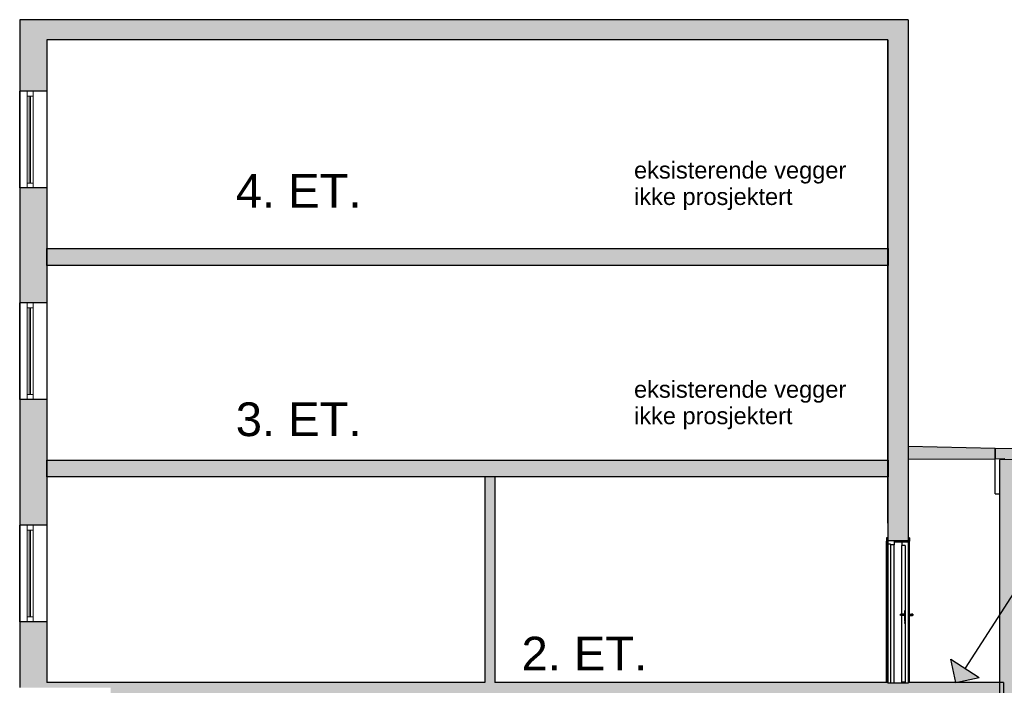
# Model space of a CAD drawing. Header units: millimetres. Extents: x -30070 to 7789, y 456 to 21551.
# Tile 3 of 18: x -26452 to -11864, y 11684 to 21551. Entities that reach past the tile are written whole.
import ezdxf

# ---------------------------------------------------------------- set-up
doc = ezdxf.new("R2010")
doc.units = ezdxf.units.MM
doc.header["$LTSCALE"] = 0.5
doc.header["$MEASUREMENT"] = 0
doc.linetypes.add('PLINE', pattern=[0])
for name, color, linetype in [('- 3D Visualisering Utv', 7, 'Continuous'), ('- 3D Visualisering Utv (Skravur)', 7, 'Continuous'), ('231- Bærende yttervegger', 7, 'Continuous'), ('231- Bærende yttervegger (Skravur)', 7, 'Continuous'), ('24-- Innervegger', 7, 'Continuous'), ('24-- Innervegger (Skravur)', 7, 'Continuous'), ('241- Bærende innervegger', 7, 'Continuous'), ('241- Bærende innervegger (Skravur)', 7, 'Continuous'), ('242- Ikke-bærende innervegger IARK', 7, 'Continuous'), ('242- Ikke-bærende innervegger IARK (Skravur)', 7, 'Continuous'), ('244- Vinduer_ dører_ foldevegger', 7, 'Continuous'), ('244- Vinduer_ dører_ foldevegger(Nye konstruksjoner)', 7, 'Continuous'), ('251- Frittbærende dekker', 7, 'Continuous'), ('251- Frittbærende dekker (Skravur)', 7, 'Continuous'), ('256- Faste himlinger og overflatebehandling', 7, 'Continuous'), ('832- Tekst bygning', 7, 'Continuous'), ('A-ROOF-____-OTLN.IFC-standardImport (Skravur)(Nye konstruksjoner)', 7, 'Continuous'), ('A-ROOF-____-OTLN.IFC-standardImport(Nye konstruksjoner)', 7, 'Continuous')]:
    doc.layers.add(name, color=color, linetype=linetype)
doc.layers.add('234- Vinduer_ dører_ porter', color=7, linetype='Continuous', lineweight=0)
doc.styles.add('GENERATED_STYLE_1', font='arial.ttf')

msp = doc.modelspace()

# ---------------------------------------------------------------- hatches: boundary and pattern name
at = {"layer": '- 3D Visualisering Utv (Skravur)', "linetype": 'Continuous'}
for points in [[(-26051, 21251), (-13591, 21251), (-13591, 21551), (-26051, 21551)], [(-13291, 14089), (-13291, 21551), (-13591, 21551), (-13591, 14089)]]:
    msp.add_hatch(color=256, dxfattribs=at).paths.add_polyline_path(points)
at = {"layer": '231- Bærende yttervegger (Skravur)', "linetype": 'Continuous'}
for points in [[(-26451, 21551), (-26451, 20489), (-26251, 20489), (-26051, 20489), (-26051, 21551)], [(-26451, 18251), (-26051, 18251), (-26051, 19059), (-26251, 19059), (-26451, 19059)], [(-26451, 18251), (-26451, 17352), (-26251, 17352), (-26051, 17352), (-26051, 18251)], [(-26451, 14951), (-26051, 14951), (-26051, 15922), (-26251, 15922), (-26451, 15922)], [(-26451, 14951), (-26451, 14057), (-26251, 14057), (-26051, 14057), (-26051, 14951)], [(-26451, 12627), (-26451, 11651), (-26051, 11651), (-26051, 11671), (-26051, 11727), (-26051, 12627), (-26251, 12627)]]:
    msp.add_hatch(color=256, dxfattribs=at).paths.add_polyline_path(points)
at = {"layer": '24-- Innervegger (Skravur)', "linetype": 'Continuous'}
h = msp.add_hatch(color=256, dxfattribs=at)
h.paths.add_polyline_path([(-11933, 11427), (-11933, 4870), (-11903, 4870), (-11903, 4570), (-11933, 4570), (-11933, 4230), (-11601, 4230), (-11601, 12328), (-11533, 12328), (-11533, 15035), (-11933, 15028), (-11933, 11727), (-11875, 11727), (-11875, 11427)])
h.paths.add_polyline_path([(-11601, 7977), (-11851, 7977), (-11851, 11427), (-11601, 11427)], flags=0)
at = {"layer": '241- Bærende innervegger (Skravur)', "linetype": 'Continuous'}
msp.add_hatch(color=256, dxfattribs=at).paths.add_polyline_path([(-13289, 14089), (-13589, 14089), (-13589, 13827), (-13289, 13827)])
at = {"layer": '242- Ikke-bærende innervegger IARK (Skravur)', "linetype": 'Continuous'}
msp.add_hatch(color=256, dxfattribs=at).paths.add_polyline_path([(-19411, 11717), (-19411, 14772), (-19561, 14772), (-19561, 11717)])
at = {"layer": '251- Frittbærende dekker (Skravur)', "linetype": 'Continuous'}
msp.add_hatch(color=256, dxfattribs=at).paths.add_polyline_path([(-26051, 11651), (-25103, 11651), (-25103, 11427), (-20612, 11427), (-20612, 11547), (-20312, 11547), (-20312, 11427), (-13587, 11427), (-13587, 11547), (-13337, 11547), (-13337, 11427), (-11875, 11427), (-11875, 11727), (-13289, 11727), (-13289, 11717), (-13589, 11717), (-13589, 11727), (-19411, 11727), (-19411, 11717), (-19561, 11717), (-19561, 11727), (-26051, 11727), (-26051, 11671)])
at = {"layer": '832- Tekst bygning', "linetype": 'Continuous'}
for points in [[(-13585, 17909), (-26052, 17909), (-26052, 18159), (-13585, 18159)], [(-12001, 15193), (-13291, 15222), (-13291, 15038), (-12001, 15040)], [(-13585, 14772), (-26052, 14772), (-26052, 15022), (-13585, 15022)], [(-12582, 11727), (-12236, 11802), (-12656, 12073)]]:
    msp.add_hatch(color=256, dxfattribs=at).paths.add_polyline_path(points)
at = {"layer": 'A-ROOF-____-OTLN.IFC-standardImport (Skravur)(Nye konstruksjoner)', "linetype": 'Continuous'}
msp.add_hatch(color=256, dxfattribs=at).paths.add_polyline_path([(-12001, 15189), (-12001, 15037), (-11585, 15044), (-11585, 15134), (-11384, 15134), (-11356, 15048), (-7415, 15115), (-6948, 15123), (-6493, 15130), (-6045, 15138), (-5601, 15145), (-5157, 15153), (-4709, 15161), (-4259, 15168), (-3803, 15176), (-881, 15226), (-403, 15234), (86, 15242), (6756, 15355), (6919, 15358), (7086, 15361), (7261, 15364), (7446, 15367), (7643, 15370), (7643, 15523), (7446, 15519), (7261, 15516), (7086, 15513), (6919, 15511), (6756, 15508), (87, 15395), (-403, 15386), (-883, 15378), (-3801, 15329), (-4259, 15321), (-4711, 15313), (-5157, 15306), (-5603, 15298), (-6049, 15290), (-6499, 15283), (-6956, 15275), (-7425, 15267)])

# ---------------------------------------------------------------- linework, layer by layer
at = {"layer": '- 3D Visualisering Utv', "linetype": 'PLINE'}
for p, q in [((-13591, 21551), (-26051, 21551)), ((-13291, 21551), (-13591, 21551)), ((-13291, 21551), (-13291, 14089)), ((-13591, 21251), (-26051, 21251)), ((-13593, 21251), (-13593, 14089)), ((-13591, 21251), (-13591, 14089)), ((-13593, 14089), (-13592, 14089)), ((-13592, 14089), (-13591, 14089)), ((-13589, 14089), (-13591, 14089))]:
    msp.add_line(p, q, dxfattribs=at)
at = {"layer": '231- Bærende yttervegger', "linetype": 'PLINE'}
for p, q in [((-26451, 21551), (-26452, 21551)), ((-26452, 21551), (-26452, 21551)), ((-26452, 21551), (-26452, 20481)), ((-26451, 21551), (-26451, 20489)), ((-26051, 21551), (-26451, 21551)), ((-26051, 21251), (-26051, 20489)), ((-26452, 19051), (-26452, 18251)), ((-26451, 19059), (-26451, 18251)), ((-26051, 19059), (-26051, 18251)), ((-26452, 18251), (-26452, 17181)), ((-26451, 18251), (-26451, 17352)), ((-26051, 18251), (-26051, 17352)), ((-26451, 15922), (-26451, 14951)), ((-26051, 15922), (-26051, 14951)), ((-26452, 15751), (-26452, 14951)), ((-26452, 14951), (-26452, 13881)), ((-26451, 14951), (-26451, 14057)), ((-26051, 14951), (-26051, 14057)), ((-26451, 12627), (-26451, 11651)), ((-26051, 12627), (-26051, 11727)), ((-26452, 12451), (-26452, 11651))]:
    msp.add_line(p, q, dxfattribs=at)
at = {"layer": '231- Bærende yttervegger', "linetype": 'PLINE', "flags": 128}
for points in [[(-26051, 20489), (-26251, 20489), (-26343, 20489), (-26451, 20489)], [(-26051, 19059), (-26251, 19059), (-26343, 19059), (-26451, 19059)], [(-26051, 17352), (-26251, 17352), (-26343, 17352), (-26451, 17352)], [(-26051, 15922), (-26251, 15922), (-26343, 15922), (-26451, 15922)], [(-26051, 14057), (-26251, 14057), (-26343, 14057), (-26451, 14057)], [(-26051, 12627), (-26251, 12627), (-26343, 12627), (-26451, 12627)]]:
    msp.add_lwpolyline(points, dxfattribs=at)
at = {"layer": '234- Vinduer_ dører_ porter', "linetype": 'PLINE'}
for p, q in [((-26343, 19059), (-26343, 20489)), ((-26343, 20489), (-26343, 20418)), ((-26251, 20489), (-26251, 20418)), ((-26343, 20418), (-26343, 19130)), ((-26343, 20418), (-26343, 20418)), ((-26251, 20418), (-26343, 20418)), ((-26314, 19130), (-26314, 20418)), ((-26314, 20418), (-26314, 19130)), ((-26294, 19130), (-26294, 20418)), ((-26294, 19130), (-26294, 20418)), ((-26251, 20418), (-26251, 19130)), ((-26343, 19130), (-26343, 19130)), ((-26343, 19130), (-26343, 19059)), ((-26251, 19130), (-26343, 19130)), ((-26251, 19130), (-26251, 19059)), ((-26343, 15922), (-26343, 17352)), ((-26343, 17352), (-26343, 17281)), ((-26343, 17281), (-26343, 15993)), ((-26343, 17281), (-26343, 17281)), ((-26251, 17281), (-26343, 17281)), ((-26314, 15993), (-26314, 17281)), ((-26314, 17281), (-26314, 15993)), ((-26294, 15993), (-26294, 17281)), ((-26294, 15993), (-26294, 17281)), ((-26251, 17352), (-26251, 17281)), ((-26251, 17281), (-26251, 15993)), ((-26343, 15993), (-26343, 15993)), ((-26343, 15993), (-26343, 15922)), ((-26251, 15993), (-26343, 15993)), ((-26251, 15993), (-26251, 15922)), ((-26343, 12627), (-26343, 14057)), ((-26343, 14057), (-26343, 13986)), ((-26251, 14057), (-26251, 13986)), ((-26343, 13986), (-26343, 12698)), ((-26343, 13986), (-26343, 13986)), ((-26251, 13986), (-26343, 13986)), ((-26314, 12698), (-26314, 13986)), ((-26314, 13986), (-26314, 12698)), ((-26294, 12698), (-26294, 13986)), ((-26294, 12698), (-26294, 13986)), ((-26251, 13986), (-26251, 12698)), ((-26343, 12698), (-26343, 12698)), ((-26343, 12698), (-26343, 12627)), ((-26251, 12698), (-26343, 12698)), ((-26251, 12698), (-26251, 12627))]:
    msp.add_line(p, q, dxfattribs=at)
at = {"layer": '24-- Innervegger', "linetype": 'PLINE'}
for p, q in [((-11533, 15035), (-11933, 15028)), ((-11933, 15028), (-11933, 4230))]:
    msp.add_line(p, q, dxfattribs=at)
at = {"layer": '241- Bærende innervegger', "linetype": 'PLINE'}
for p, q in [((-13589, 14089), (-13589, 13870)), ((-13289, 14089), (-13291, 14089))]:
    msp.add_line(p, q, dxfattribs=at)
at = {"layer": '241- Bærende innervegger', "linetype": 'PLINE', "flags": 128}
for points in [[(-13589, 14089), (-13589, 13870), (-13589, 13827)], [(-13289, 14089), (-13289, 13870), (-13289, 13827)], [(-13289, 13827), (-13381, 13827), (-13497, 13827), (-13589, 13827)]]:
    msp.add_lwpolyline(points, dxfattribs=at)
at = {"layer": '242- Ikke-bærende innervegger IARK', "linetype": 'PLINE'}
for p, q in [((-19561, 14772), (-19561, 14772)), ((-19561, 14772), (-19561, 14772)), ((-19561, 14772), (-19561, 11727)), ((-19561, 14772), (-19561, 11727)), ((-19411, 14772), (-19561, 14772)), ((-19411, 14772), (-19411, 11727))]:
    msp.add_line(p, q, dxfattribs=at)
at = {"layer": '244- Vinduer_ dører_ foldevegger', "linetype": 'PLINE'}
for p, q in [((-26452, 20481), (-26452, 19051)), ((-26452, 20481), (-26452, 20481)), ((-26452, 20481), (-26452, 20481)), ((-26451, 19059), (-26451, 20489)), ((-26451, 20489), (-26451, 20489)), ((-26051, 20489), (-26051, 19059)), ((-26452, 19051), (-26452, 19051)), ((-26452, 19051), (-26452, 19051)), ((-26451, 19059), (-26451, 19059)), ((-26451, 15922), (-26451, 17352)), ((-26451, 17352), (-26451, 17352)), ((-26051, 17352), (-26051, 15922)), ((-26452, 17181), (-26452, 15751)), ((-26452, 17181), (-26452, 17181)), ((-26452, 17181), (-26452, 17181)), ((-26451, 15922), (-26451, 15922)), ((-26452, 15751), (-26452, 15751)), ((-26452, 15751), (-26452, 15751)), ((-26451, 12627), (-26451, 14057)), ((-26451, 14057), (-26451, 14057)), ((-26051, 14057), (-26051, 12627)), ((-26452, 13881), (-26452, 12451)), ((-26452, 13881), (-26452, 13881)), ((-26452, 13881), (-26452, 13881)), ((-26451, 12627), (-26451, 12627)), ((-26452, 12451), (-26452, 12451)), ((-26452, 12451), (-26452, 12451))]:
    msp.add_line(p, q, dxfattribs=at)
at = {"layer": '244- Vinduer_ dører_ foldevegger(Nye konstruksjoner)', "linetype": 'PLINE'}
for p, q in [((-13608, 13870), (-13608, 13820)), ((-13608, 13870), (-13608, 13870)), ((-13608, 13870), (-13608, 13820)), ((-13589, 13870), (-13608, 13870)), ((-13270, 13870), (-13289, 13870)), ((-13270, 13870), (-13270, 13820)), ((-13608, 11727), (-13608, 13820)), ((-13608, 13820), (-13608, 13820)), ((-13589, 13820), (-13608, 13820)), ((-13589, 13776), (-13589, 13820)), ((-13589, 11727), (-13589, 13776)), ((-13589, 13776), (-13589, 13776)), ((-13549, 13776), (-13589, 13776)), ((-13497, 13764), (-13549, 13764)), ((-13289, 13808), (-13497, 13808)), ((-13497, 11717), (-13497, 13764)), ((-13381, 13827), (-13381, 13757)), ((-13381, 12741), (-13381, 13757)), ((-13381, 13757), (-13381, 13757)), ((-13333, 13757), (-13381, 13757)), ((-13333, 13757), (-13333, 12791)), ((-13333, 13757), (-13333, 11731)), ((-13270, 13820), (-13289, 13820)), ((-13270, 12741), (-13270, 13820)), ((-13404, 12741), (-13404, 12741)), ((-13404, 12741), (-13402, 12740)), ((-13404, 12740), (-13404, 12741)), ((-13404, 12736), (-13404, 12740)), ((-13404, 12731), (-13404, 12736)), ((-13404, 12726), (-13404, 12731)), ((-13404, 12722), (-13404, 12726)), ((-13402, 12722), (-13404, 12721)), ((-13404, 12721), (-13404, 12722)), ((-13404, 12721), (-13404, 12721)), ((-13402, 12740), (-13397, 12739)), ((-13397, 12723), (-13402, 12722)), ((-13397, 12741), (-13397, 12741)), ((-13397, 12741), (-13395, 12740)), ((-13346, 12741), (-13397, 12741)), ((-13397, 12739), (-13390, 12738)), ((-13390, 12724), (-13397, 12723)), ((-13395, 12722), (-13397, 12721)), ((-13397, 12721), (-13397, 12721)), ((-13346, 12721), (-13397, 12721)), ((-13395, 12740), (-13390, 12739)), ((-13390, 12723), (-13395, 12722)), ((-13390, 12739), (-13383, 12738)), ((-13390, 12738), (-13387, 12738)), ((-13383, 12724), (-13390, 12723)), ((-13387, 12724), (-13390, 12724)), ((-13387, 12738), (-13387, 12724)), ((-13380, 12738), (-13387, 12738)), ((-13380, 12724), (-13387, 12724)), ((-13383, 12738), (-13380, 12738)), ((-13380, 12724), (-13383, 12724)), ((-13381, 11731), (-13381, 12721)), ((-13380, 12738), (-13380, 12724)), ((-13346, 12743), (-13336, 12744)), ((-13346, 12743), (-13346, 12741)), ((-13346, 12741), (-13346, 12737)), ((-13346, 12737), (-13346, 12731)), ((-13346, 12731), (-13346, 12725)), ((-13346, 12725), (-13346, 12721)), ((-13346, 12721), (-13346, 12719)), ((-13346, 12719), (-13336, 12718)), ((-13336, 12791), (-13336, 12601)), ((-13336, 12744), (-13336, 12791)), ((-13333, 12791), (-13336, 12791)), ((-13336, 12744), (-13336, 12742)), ((-13336, 12742), (-13336, 12738)), ((-13336, 12724), (-13336, 12720)), ((-13336, 12720), (-13336, 12718)), ((-13336, 12658), (-13336, 12718)), ((-13333, 12791), (-13333, 12601)), ((-13289, 12791), (-13286, 12791)), ((-13286, 12791), (-13286, 12601)), ((-13276, 12743), (-13286, 12744)), ((-13276, 12719), (-13286, 12718)), ((-13276, 12743), (-13276, 12741)), ((-13276, 12741), (-13276, 12737)), ((-13276, 12741), (-13225, 12741)), ((-13276, 12737), (-13276, 12731)), ((-13276, 12731), (-13276, 12725)), ((-13276, 12725), (-13276, 12721)), ((-13276, 12721), (-13276, 12719)), ((-13276, 12721), (-13225, 12721)), ((-13270, 11727), (-13270, 12721)), ((-13239, 12738), (-13241, 12738)), ((-13241, 12738), (-13241, 12724)), ((-13241, 12738), (-13235, 12738)), ((-13241, 12724), (-13239, 12724)), ((-13241, 12724), (-13235, 12724)), ((-13232, 12739), (-13239, 12738)), ((-13239, 12724), (-13232, 12723)), ((-13232, 12738), (-13235, 12738)), ((-13235, 12738), (-13235, 12724)), ((-13235, 12724), (-13232, 12724)), ((-13227, 12740), (-13232, 12739)), ((-13225, 12739), (-13232, 12738)), ((-13232, 12724), (-13225, 12723)), ((-13232, 12723), (-13227, 12722)), ((-13225, 12741), (-13227, 12740)), ((-13227, 12722), (-13225, 12721)), ((-13225, 12741), (-13225, 12741)), ((-13225, 12741), (-13225, 12741)), ((-13220, 12740), (-13225, 12739)), ((-13225, 12723), (-13220, 12722)), ((-13225, 12721), (-13225, 12721)), ((-13225, 12721), (-13225, 12721)), ((-13218, 12741), (-13220, 12740)), ((-13220, 12722), (-13218, 12721)), ((-13218, 12741), (-13218, 12741)), ((-13218, 12741), (-13218, 12721)), ((-13218, 12721), (-13218, 12721)), ((-13342, 12652), (-13340, 12653)), ((-13342, 12652), (-13342, 12650)), ((-13342, 12650), (-13342, 12645)), ((-13342, 12645), (-13342, 12640)), ((-13342, 12640), (-13342, 12638)), ((-13342, 12638), (-13340, 12637)), ((-13340, 12656), (-13336, 12658)), ((-13340, 12656), (-13340, 12653)), ((-13340, 12653), (-13340, 12646)), ((-13340, 12646), (-13340, 12636)), ((-13340, 12636), (-13340, 12626)), ((-13340, 12626), (-13340, 12619)), ((-13340, 12619), (-13340, 12616)), ((-13340, 12616), (-13336, 12614)), ((-13336, 12658), (-13336, 12655)), ((-13336, 12655), (-13336, 12647)), ((-13336, 12625), (-13336, 12617)), ((-13336, 12617), (-13336, 12614)), ((-13336, 12601), (-13336, 12614)), ((-13333, 12601), (-13336, 12601)), ((-13333, 12601), (-13333, 11731)), ((-13289, 12601), (-13286, 12601)), ((-13282, 12656), (-13286, 12658)), ((-13282, 12616), (-13286, 12614)), ((-13282, 12656), (-13282, 12653)), ((-13282, 12653), (-13282, 12646)), ((-13280, 12652), (-13282, 12653)), ((-13282, 12646), (-13282, 12636)), ((-13280, 12638), (-13282, 12637)), ((-13282, 12636), (-13282, 12626)), ((-13282, 12626), (-13282, 12619)), ((-13282, 12619), (-13282, 12616)), ((-13280, 12652), (-13280, 12650)), ((-13280, 12650), (-13280, 12645)), ((-13280, 12645), (-13280, 12640)), ((-13280, 12640), (-13280, 12638)), ((-13381, 11731), (-13381, 11731)), ((-13381, 11717), (-13381, 11731)), ((-13381, 11731), (-13381, 11717)), ((-13333, 11731), (-13381, 11731))]:
    msp.add_line(p, q, dxfattribs=at)
at = {"layer": '244- Vinduer_ dører_ foldevegger(Nye konstruksjoner)', "linetype": 'PLINE', "flags": 128}
for points in [[(-13589, 13827), (-13589, 13820), (-13589, 13776), (-13589, 11727)], [(-13549, 13776), (-13549, 13764), (-13549, 11717)], [(-13497, 13827), (-13497, 13808), (-13497, 13764)], [(-13289, 13827), (-13289, 13820), (-13289, 13808), (-13289, 13769), (-13289, 11727)]]:
    msp.add_lwpolyline(points, dxfattribs=at)
at = {"layer": '251- Frittbærende dekker', "linetype": 'PLINE'}
for p, q in [((-19561, 11727), (-26051, 11727)), ((-13589, 11727), (-19411, 11727)), ((-13589, 11727), (-13589, 11717)), ((-13289, 11727), (-13289, 11717)), ((-11875, 11727), (-13289, 11727)), ((-11875, 11727), (-11875, 11427))]:
    msp.add_line(p, q, dxfattribs=at)
at = {"layer": '251- Frittbærende dekker', "linetype": 'PLINE', "flags": 128}
msp.add_lwpolyline([(-13289, 11717), (-13333, 11717), (-13381, 11717), (-13549, 11717), (-13589, 11717)], dxfattribs=at)
at = {"layer": '832- Tekst bygning', "linetype": 'PLINE'}
for p, q in [((-9637, 16296), (-12446, 11937)), ((-12656, 12073), (-12236, 11802)), ((-12582, 11727), (-12656, 12073)), ((-12582, 11727), (-12236, 11802))]:
    msp.add_line(p, q, dxfattribs=at)
at = {"layer": '832- Tekst bygning', "linetype": 'PLINE', "flags": 128}
for points in [[(-13585, 17909), (-26052, 17909), (-26052, 18159), (-13585, 18159)], [(-12001, 15193), (-13291, 15222), (-13291, 15038), (-12001, 15040)], [(-13585, 14772), (-26052, 14772), (-26052, 15022), (-13585, 15022)]]:
    msp.add_lwpolyline(points, close=True, dxfattribs=at)
at = {"layer": 'A-ROOF-____-OTLN.IFC-standardImport(Nye konstruksjoner)', "linetype": 'PLINE'}
for p, q in [((-12001, 15189), (-12001, 15037)), ((-11854, 15039), (-12001, 15037)), ((-11999, 14714), (-12001, 15037)), ((-11998, 14522), (-11999, 14714)), ((-11998, 14522), (-11933, 14523))]:
    msp.add_line(p, q, dxfattribs=at)
at = {"layer": 'A-ROOF-____-OTLN.IFC-standardImport(Nye konstruksjoner)', "linetype": 'PLINE', "flags": 128}
msp.add_lwpolyline([(7643, 15523), (7446, 15519), (7261, 15516), (7086, 15513), (6919, 15511), (6756, 15508), (87, 15395), (-403, 15386), (-883, 15378), (-3801, 15329), (-4259, 15321), (-4711, 15313), (-5157, 15306), (-5603, 15298), (-6049, 15290), (-6499, 15283), (-6956, 15275), (-7425, 15267), (-12001, 15189)], dxfattribs=at)

# ---------------------------------------------------------------- texts
at = {"layer": '256- Faste himlinger og overflatebehandling', "linetype": 'Continuous', "char_height": 250, "width": 3517.26, "attachment_point": 1, "line_spacing_factor": 0.940384, "style": 'GENERATED_STYLE_1'}
for insert in [(-17350, 19446), (-17350, 16197)]:
    msp.add_mtext('\\A1;{\\pql;\\fArial|b0|i0|c0|p0;\\W1.000000;eksisterende vegger ikke prosjektert}', dxfattribs=dict(at, insert=insert))
at = {"layer": '256- Faste himlinger og overflatebehandling', "linetype": 'Continuous', "char_height": 500, "attachment_point": 1, "style": 'GENERATED_STYLE_1'}
for s, insert in [('\\A1;{\\pql;\\fArial|b0|i0|c0|p0;\\W1.000000;4\\fArial|b0|i0|c0|p0;\\W1.000000;. ET. }', (-23251, 19265)), ('\\A1;{\\pql;\\fArial|b0|i0|c0|p0;\\W1.000000;3\\fArial|b0|i0|c0|p0;\\W1.000000;. ET. }', (-23251, 15878)), ('\\A1;{\\pql;\\fArial|b0|i0|c0|p0;\\W1.000000;2\\fArial|b0|i0|c0|p0;\\W1.000000;. ET. }', (-19017, 12404))]:
    msp.add_mtext(s, dxfattribs=dict(at, insert=insert))

doc.saveas('drawing.dxf')
